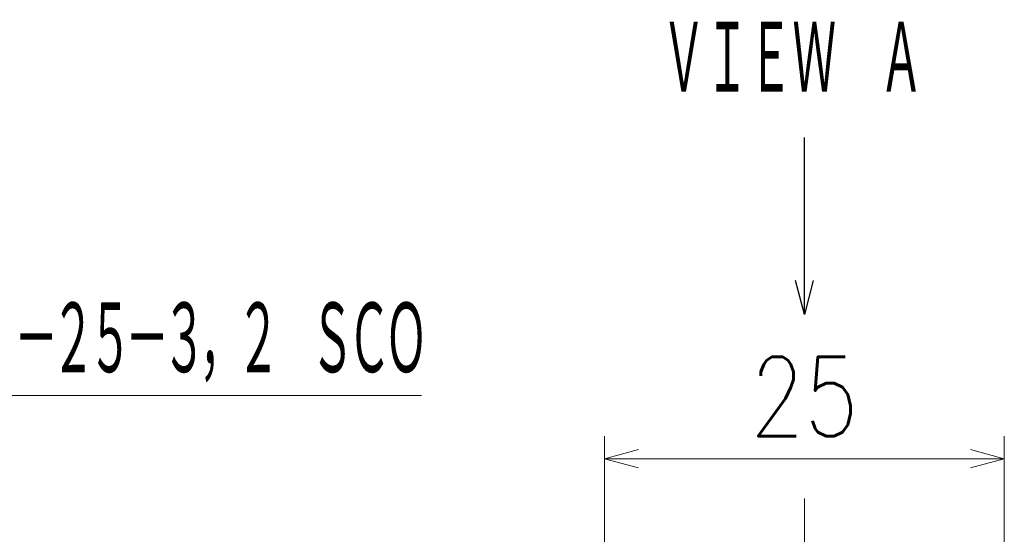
# Model space of a CAD drawing. Header units: millimetres. Extents: x 0 to 594, y 0 to 420.
# Tile 40 of 112: x 99 to 160, y 241 to 273. Entities that reach past the tile are written whole.
import ezdxf

# ---------------------------------------------------------------- set-up
doc = ezdxf.new("R2010")
doc.units = ezdxf.units.MM
doc.header["$LTSCALE"] = 0.257233
doc.linetypes.add('CENTER', pattern=[50.8, 31.75, -6.35, 6.35, -6.35])
doc.layers.add('NoLayerName_001', color=7, linetype='Continuous')
doc.layers.add('NoLayerName_003', color=7, linetype='Continuous')
doc.styles.get("Standard").update_dxf_attribs({"font": 'txt', "bigfont": 'extfont2'})
doc.dimstyles.get("Standard").update_dxf_attribs({"dimtxt": 2.5, "dimasz": 2.5, "dimexe": 1, "dimexo": 1, "dimtad": 1, "dimdec": 3, "dimzin": 0, "dimdsep": 46, "dimtxsty": 'Standard', "dimcen": 2.5, "dimadec": 3, "dimazin": 0, "dimtfac": 0.75, "dimtdec": 3, "dimtmove": 0, "dimatfit": 3, "dimfxl": 1, "dimarcsym": 0})

# ---------------------------------------------------------------- blocks, each defined once
blk = doc.blocks.new('_OPEN30')
at = {"color": 0, "linetype": 'ByBlock', "lineweight": -2}
for p, q in [((-1, 0.267949), (0, 0)), ((0, 0), (-1, -0.267949)), ((0, 0), (-1, 0))]:
    blk.add_line(p, q, dxfattribs=at)
blk = doc.blocks.new('*D44')
at = {"layer": 'Defpoints', "color": 0}
for p in [(135.453, 245.964), (135.453, 226.57), (160.453, 226.57)]:
    blk.add_point(p, dxfattribs=at)
at = {"layer": 'NoLayerName_001', "color": 0, "linetype": 'Continuous', "lineweight": 13}
for p, q in [((135.453, 227.984), (135.453, 247.378)), ((160.453, 227.984), (160.453, 247.378)), ((158.331, 245.964), (137.574, 245.964))]:
    blk.add_line(p, q, dxfattribs=at)
at = {"layer": 'NoLayerName_001', "color": 0, "lineweight": 13, "xscale": 2.121340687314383, "yscale": 2.121340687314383, "zscale": 2.121340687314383, "rotation": 180}
blk.add_blockref('_OPEN30', (135.453, 245.964), dxfattribs=at)
at = {"layer": 'NoLayerName_001', "color": 0, "lineweight": 13, "xscale": 2.121340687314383, "yscale": 2.121340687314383, "zscale": 2.121340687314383}
blk.add_blockref('_OPEN30', (160.453, 245.964), dxfattribs=at)
at = {"layer": 'NoLayerName_001', "color": 0, "lineweight": 13, "insert": (147.953, 249.853), "char_height": 4.94979, "attachment_point": 5}
blk.add_mtext('\\W0.8000;25', dxfattribs=at)

msp = doc.modelspace()

# ---------------------------------------------------------------- linework, layer by layer
at = {"layer": 'NoLayerName_003', "color": 2, "linetype": 'CENTER', "lineweight": 13}
msp.add_line((147.9527, 243.4701), (147.9527, 221.7201), dxfattribs=at)

# ---------------------------------------------------------------- texts
at = {"layer": 'NoLayerName_001', "color": 3, "lineweight": 13, "insert": (139.0431, 268.4406), "char_height": 4.949795, "attachment_point": 7}
msp.add_mtext('\\A1;\\W0.5000;ＶＩＥＷ\u3000Ａ', dxfattribs=at)
at = {"layer": 'NoLayerName_001', "color": 3, "lineweight": 13, "insert": (47.6457, 243.8239), "char_height": 4.949795, "attachment_point": 7, "line_spacing_factor": 0.857143}
msp.add_mtext('\\A1;\\W0.5000;\\T0.8333;\\LＲＥＣＥＰＴＡＣＬＥ\u3000ＳＩＺＥ：Ｍ１２\\l\\P\\LＨＯＵＳＩＮＧ：ＳＡＣＣ－ＭＳＱ－Ｍ１２ＭＳ－２５－３，２\u3000ＳＣＯ\\l\\P\\LＭＡＫＥＲ：ＰＨＯＥＮＩＸ\u3000ＣＯＮＴＡＣＴ\\l', dxfattribs=at)

# ---------------------------------------------------------------- dimensions: what is measured, and where the dimension line sits
at = {"layer": 'NoLayerName_001', "color": 3, "linetype": 'Continuous', "lineweight": 13}
dim = msp.add_linear_dim(base=(135.4527, 245.9638), p1=(160.4527, 226.5701), p2=(135.4527, 226.5701), angle=180, text='\\W0.8000;<>', dimstyle='Standard', override={"dimtxt": 4.949795, "dimasz": 2.121341, "dimexe": 1.414227, "dimexo": 1.414227, "dimgap": 1.414227, "dimzin": 8, "dimblk": 'OPEN30', "dimclrd": 0, "dimclre": 0, "dimclrt": 0, "dimtp": 0, "dimtm": 0, "dimlwd": 13, "dimlwe": 13}, dxfattribs=at)
dim.commit()
dim.dimension.update_dxf_attribs({"geometry": '*D44', "text_midpoint": (147.9527, 245.9638), "dimtype": 160})

# ---------------------------------------------------------------- leaders
msp.add_leader([(147.9527, 254.9832), (147.9527, 266.0309)], dimstyle='Standard', override={"dimasz": 2.121341, "dimldrblk": 'OPEN30'}, dxfattribs=at)

doc.saveas('drawing.dxf')
